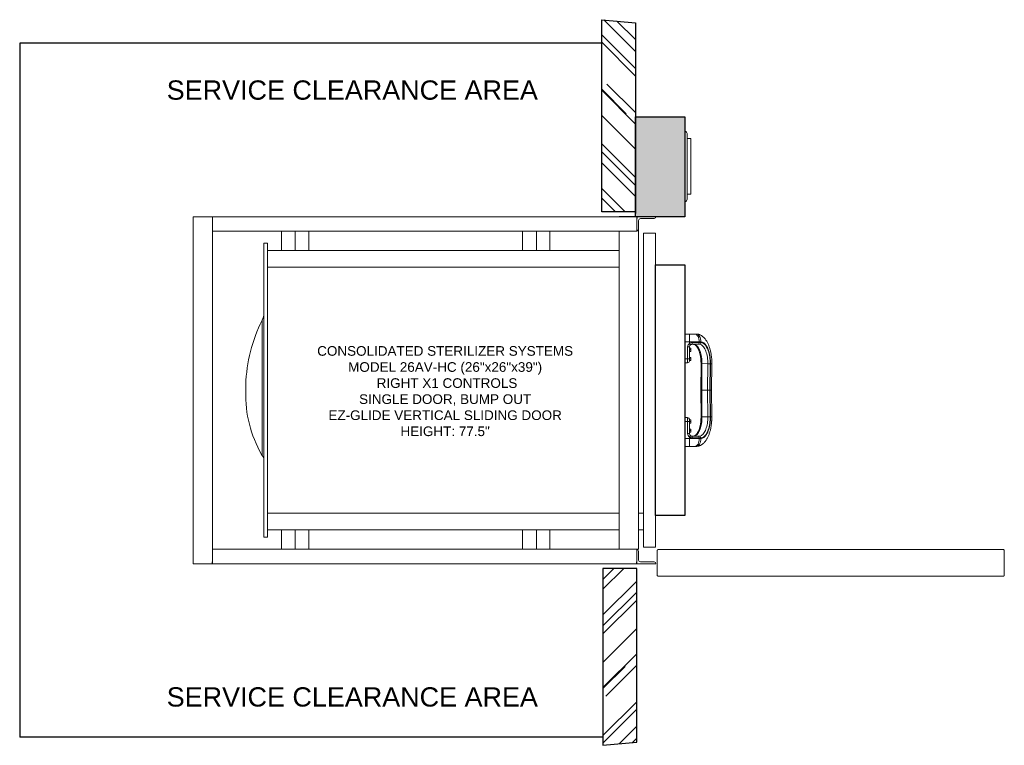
# Model space of a CAD drawing. Header units: inches. Extents: x 139 to 241, y 1 to 76.
import ezdxf

# ---------------------------------------------------------------- set-up
doc = ezdxf.new("R2010")
doc.units = ezdxf.units.IN
doc.header["$MEASUREMENT"] = 0
doc.linetypes.add('SOLID', pattern=[0])
doc.layers.add('1-VESSEL', color=7, linetype='SOLID', lineweight=5)
for name, color, linetype in [('Clearance', 160, 'Continuous'), ('Description', 1, 'Continuous'), ('WALLS2', 2, 'Continuous')]:
    doc.layers.add(name, color=color, linetype=linetype)
doc.styles.get("Standard").update_dxf_attribs({"font": 'arial.ttf'})

# ---------------------------------------------------------------- blocks, each defined once
blk = doc.blocks.new('CONTROL COLUMN - TOP')
at = {"lineweight": 0}
blk.add_hatch(color=9, dxfattribs=at).paths.add_polyline_path([(5.77, 10.37), (0.64, 10.37), (0.64, 0), (5.77, 0)])
blk.add_lwpolyline([(0.64, 10.37), (5.77, 10.37), (5.77, 0), (0.64, 0)], close=True)
for centre, start, end in [((0.64, 8.56), 90, 180), ((0.64, 1.75), 180, 270)]:
    blk.add_arc(centre, 0.236, start, end, dxfattribs=at)
at = {"layer": '1-VESSEL', "lineweight": 0}
blk.add_lwpolyline([(0.4, 8.56), (0.4, 1.75)], dxfattribs=at)
blk.add_lwpolyline([(0.4, 2.27), (0.4, 8.04), (0.05, 8.04, 0.414214), (0, 7.99), (0, 2.32, 0.414214), (0.05, 2.27)], format="xyb", close=True, dxfattribs=at)

msp = doc.modelspace()

# ---------------------------------------------------------------- hatches: boundary and pattern name
at = {"layer": 'WALLS2'}
h = msp.add_hatch(dxfattribs=at)
h.set_pattern_fill('AR-RROOF', color=256, scale=4, angle=135, style=0)
h.set_pattern_definition([(135, (-29.2496, -120.5763), (-9.050967, 3.39411), [60, -8, 20, -4]), (135, (-34.4257, -118.2287), (-0.93338, -6.590235), [12, -1.32, 24, -3]), (135, (-33.068, -121.5662), (-16.602867, 12.812775), [32, -5.6, 16, -4])])
h.paths.add_polyline_path([(199.57, 76.44), (203.07, 76.13), (203.07, 56.5), (199.57, 56.5)])
h = msp.add_hatch(dxfattribs=at)
h.set_pattern_fill('AR-RROOF', color=256, scale=4, angle=135, style=0)
h.set_pattern_definition([(225, (-29.3842, 196.5748), (-9.050967, -3.39411), [60, -8, 20, -4]), (225, (-34.56, 194.227), (-0.93338, 6.590235), [12, -1.32, 24, -3]), (225, (-33.2026, 197.5647), (-16.602867, -12.812775), [32, -5.6, 16, -4])])
h.paths.add_polyline_path([(199.7, 1.16), (203.2, 1.47), (203.2, 19.5), (199.7, 19.5)])

# ---------------------------------------------------------------- linework, layer by layer
at = {"color": 7, "linetype": 'Continuous', "lineweight": 15}
for p, q in [((159.2, 56), (157.2, 56)), ((157.2, 56), (157.2, 20)), ((159.2, 56), (159.2, 54.5)), ((159.2, 56), (203.2, 56)), ((159.2, 56), (159.2, 20)), ((205.2, 56), (203.2, 56)), ((203.2, 56), (203.2, 54.5)), ((203.39, 54.69), (203.39, 55.62)), ((203.58, 55.81), (205.01, 55.81)), ((159.2, 54.5), (203.2, 54.5)), ((166.37, 52.5), (166.37, 54.5)), ((167.79, 52.5), (167.79, 54.5)), ((169.2, 52.5), (169.2, 54.5)), ((191.37, 52.5), (191.37, 54.5)), ((192.79, 52.5), (192.79, 54.5)), ((194.2, 52.5), (194.2, 54.5)), ((201.39, 21.5), (201.39, 54.5)), ((203.39, 21.5), (203.39, 54.69)), ((205.14, 54.28), (203.89, 54.28)), ((203.89, 54.28), (203.89, 21.72)), ((205.14, 21.72), (205.14, 54.28)), ((164.51, 53.25), (164.89, 53.25)), ((164.51, 53.25), (164.51, 22.75)), ((164.89, 53.25), (164.89, 22.75)), ((201.39, 52.5), (164.89, 52.5)), ((201.39, 50.75), (164.89, 50.75)), ((164.34, 31.26), (164.34, 45.26)), ((208.19, 43.83), (208.67, 43.83)), ((208.67, 43.01), (208.19, 43.01)), ((208.67, 43.83), (209.21, 43.83)), ((208.67, 43.01), (208.67, 43.83)), ((209.68, 43.01), (208.67, 43.01)), ((208.67, 42.86), (208.67, 43.01)), ((209.67, 42.94), (208.97, 42.94)), ((209.21, 43.83), (209.38, 43.83)), ((209.67, 42.94), (209.68, 43.01)), ((209.85, 42.94), (209.67, 42.94)), ((209.85, 43.01), (209.68, 43.01)), ((209.85, 42.94), (209.85, 43.01)), ((208.48, 42.5), (208.48, 41.25)), ((208.67, 41.26), (208.67, 42.51)), ((208.67, 42.36), (208.81, 42.36)), ((208.67, 42.24), (208.81, 42.24)), ((208.67, 42.06), (208.81, 42.06)), ((208.67, 42.01), (208.81, 42.01)), ((208.81, 42.36), (208.81, 42.35)), ((208.81, 42.24), (208.82, 42.3)), ((208.81, 42.01), (208.82, 42.04)), ((208.82, 42.35), (208.82, 42.34)), ((208.82, 42.3), (208.82, 42.34)), ((208.82, 42.15), (208.82, 42.3)), ((208.82, 42.04), (208.82, 42.15)), ((208.82, 42.03), (208.82, 42.04)), ((208.82, 42.03), (208.82, 42.02)), ((208.92, 42.76), (209.51, 42.76)), ((209.51, 42.76), (209.68, 42.76)), ((208.48, 41.25), (208.19, 41.25)), ((208.48, 41.25), (208.48, 40.83)), ((208.67, 41.41), (208.81, 41.41)), ((208.67, 41.02), (208.67, 41.26)), ((208.67, 41.25), (208.81, 41.25)), ((208.67, 41.09), (208.81, 41.09)), ((208.81, 41.25), (208.82, 41.33)), ((208.81, 41.09), (208.82, 41.17)), ((208.82, 41.33), (208.82, 41.41)), ((208.82, 41.17), (208.82, 41.33)), ((208.82, 41.09), (208.82, 41.17)), ((208.48, 40.83), (208.19, 40.83)), ((209.84, 38), (209.87, 40.76)), ((209.87, 40.76), (209.97, 40.76)), ((209.95, 38), (209.97, 40.76)), ((209.97, 40.76), (210.58, 40.75)), ((210.58, 40.75), (210.55, 38)), ((210.58, 40.75), (210.82, 40.75)), ((210.8, 38), (210.82, 40.75)), ((210.82, 40.75), (210.86, 40.75)), ((210.86, 40.75), (210.83, 38)), ((210.86, 40.75), (210.99, 40.75)), ((210.99, 40.75), (210.97, 38)), ((162.65, 37.42), (162.65, 38.58)), ((209.84, 38), (209.84, 38)), ((209.87, 35.24), (209.84, 38)), ((209.84, 38), (209.84, 38)), ((209.84, 38), (209.95, 38)), ((209.95, 38), (210.25, 38)), ((209.95, 38), (210.25, 38)), ((209.95, 38), (209.95, 38)), ((209.95, 38), (209.95, 38)), ((210.55, 38), (210.25, 38)), ((210.55, 38), (210.63, 38)), ((210.55, 38), (210.58, 35.25)), ((210.63, 38), (210.8, 38)), ((210.82, 35.25), (210.8, 38)), ((210.83, 38), (210.8, 38)), ((210.86, 35.25), (210.83, 38)), ((210.97, 38), (210.99, 35.25)), ((208.19, 35.17), (208.48, 35.17)), ((208.48, 34.75), (208.19, 34.75)), ((208.48, 35.17), (208.48, 34.75)), ((208.48, 34.75), (208.48, 33.5)), ((208.67, 34.74), (208.67, 34.98)), ((208.67, 34.91), (208.81, 34.91)), ((208.67, 34.75), (208.81, 34.75)), ((208.67, 33.49), (208.67, 34.74)), ((208.81, 34.75), (208.82, 34.83)), ((208.82, 34.83), (208.82, 34.91)), ((208.82, 34.67), (208.82, 34.83)), ((209.87, 35.24), (209.97, 35.24)), ((209.97, 35.24), (210.58, 35.25)), ((210.82, 35.25), (210.58, 35.25)), ((210.82, 35.25), (210.86, 35.25)), ((210.86, 35.25), (210.99, 35.25)), ((208.67, 34.59), (208.81, 34.59)), ((208.67, 33.97), (208.81, 33.97)), ((208.67, 33.81), (208.81, 33.81)), ((208.81, 34.59), (208.82, 34.67)), ((208.81, 33.81), (208.82, 33.89)), ((208.81, 33.66), (208.82, 33.73)), ((208.82, 34.59), (208.82, 34.67)), ((208.82, 33.89), (208.82, 33.97)), ((208.82, 33.73), (208.82, 33.89)), ((208.82, 33.66), (208.82, 33.73)), ((208.67, 32.99), (208.19, 32.99)), ((208.67, 33.66), (208.81, 33.66)), ((208.67, 33.14), (208.67, 32.99)), ((209.68, 32.99), (208.67, 32.99)), ((208.67, 32.99), (208.67, 32.17)), ((209.51, 33.24), (208.92, 33.24)), ((208.97, 33.06), (209.67, 33.06)), ((209.68, 33.24), (209.51, 33.24)), ((209.67, 33.06), (209.68, 32.99)), ((209.67, 33.06), (209.85, 33.06)), ((209.85, 32.99), (209.68, 32.99)), ((209.85, 33.06), (209.85, 32.99)), ((208.67, 32.17), (208.19, 32.17)), ((209.21, 32.17), (208.67, 32.17)), ((209.38, 32.17), (209.21, 32.17)), ((201.39, 25.25), (164.89, 25.25)), ((203.89, 25.25), (203.39, 25.25)), ((201.39, 23.5), (164.89, 23.5)), ((166.37, 23.5), (166.37, 21.5)), ((167.79, 23.5), (167.79, 21.5)), ((169.2, 23.5), (169.2, 21.5)), ((191.37, 21.5), (191.37, 23.5)), ((192.79, 21.5), (192.79, 23.5)), ((194.2, 21.5), (194.2, 23.5)), ((203.89, 23.5), (203.39, 23.5)), ((164.51, 22.75), (164.89, 22.75)), ((203.2, 21.5), (159.2, 21.5)), ((159.2, 20), (159.2, 21.5)), ((197.22, 21.51), (197.22, 21.5)), ((198.16, 21.5), (197.23, 21.5)), ((198.16, 21.5), (198.16, 21.5)), ((201.39, 21.5), (203.39, 21.5)), ((203.2, 20), (203.2, 21.5)), ((203.27, 21.49), (203.28, 21.5)), ((205.14, 21.72), (203.89, 21.72)), ((205.43, 21.47), (205.46, 21.47)), ((205.46, 21.47), (241.2, 21.47)), ((241.2, 21.47), (241.23, 21.47)), ((203.39, 21.31), (203.39, 20.38)), ((205.33, 18.82), (205.33, 21.37)), ((241.33, 18.82), (241.33, 21.37)), ((159.2, 20), (157.2, 20)), ((203.2, 20), (159.2, 20)), ((205.2, 20), (203.2, 20)), ((203.58, 20.19), (205.01, 20.19)), ((205.43, 18.72), (241.23, 18.72))]:
    msp.add_line(p, q, dxfattribs=at)
at = {"color": 7, "linetype": 'Continuous'}
for p, q in [((203.2, 56), (201.39, 56)), ((203.2, 56), (203.2, 55.81)), ((159.2, 20), (159.2, 20.19)), ((203.2, 20), (203.2, 20.19)), ((203.2, 20), (203.2, 20.19))]:
    msp.add_line(p, q, dxfattribs=at)
msp.add_lwpolyline([(205.14, 51), (208.19, 51), (208.19, 25), (205.14, 25)], close=True)
at = {"color": 7, "linetype": 'Continuous', "lineweight": 15, "flags": 128}
for points in [[(208.92, 42.76), (208.93, 42.77), (208.93, 42.78), (208.94, 42.79), (208.95, 42.82), (208.96, 42.84), (208.96, 42.87), (208.96, 42.9), (208.97, 42.94)], [(209.85, 43.01), (209.93, 43), (210.01, 42.98), (210.09, 42.95), (210.17, 42.9), (210.24, 42.84), (210.31, 42.76), (210.38, 42.68), (210.45, 42.58), (210.51, 42.47), (210.57, 42.35), (210.62, 42.22), (210.67, 42.08), (210.72, 41.93), (210.75, 41.78), (210.79, 41.61), (210.81, 41.45), (210.83, 41.28), (210.85, 41.1), (210.86, 40.93), (210.86, 40.75)], [(210.82, 40.75), (210.82, 40.93), (210.81, 41.11), (210.8, 41.29), (210.77, 41.46), (210.75, 41.63), (210.71, 41.79), (210.67, 41.95), (210.62, 42.09), (210.57, 42.23), (210.52, 42.36), (210.45, 42.48), (210.39, 42.58), (210.32, 42.68), (210.24, 42.76), (210.17, 42.82), (210.09, 42.87), (210.01, 42.91), (209.93, 42.93), (209.85, 42.94)], [(209.97, 40.76), (209.97, 40.93), (209.96, 41.11), (209.94, 41.28), (209.92, 41.44), (209.89, 41.61), (209.86, 41.76), (209.82, 41.91), (209.77, 42.05), (209.72, 42.18), (209.66, 42.29), (209.6, 42.4), (209.53, 42.5), (209.46, 42.58), (209.39, 42.64), (209.31, 42.7), (209.24, 42.73), (209.16, 42.76), (209.08, 42.76)], [(209.68, 42.76), (209.76, 42.76), (209.84, 42.73), (209.92, 42.7), (209.99, 42.64), (210.06, 42.58), (210.13, 42.49), (210.2, 42.4), (210.26, 42.29), (210.32, 42.17), (210.37, 42.05), (210.42, 41.91), (210.46, 41.76), (210.5, 41.6), (210.53, 41.44), (210.55, 41.27), (210.57, 41.1), (210.57, 40.93), (210.58, 40.75)], [(209.97, 35.24), (209.97, 35.62), (209.95, 37.12), (209.95, 37.48), (209.95, 38)], [(209.08, 33.24), (209.16, 33.24), (209.24, 33.27), (209.31, 33.3), (209.39, 33.36), (209.46, 33.42), (209.53, 33.5), (209.6, 33.6), (209.66, 33.71), (209.72, 33.82), (209.77, 33.95), (209.82, 34.09), (209.86, 34.24), (209.89, 34.39), (209.92, 34.56), (209.94, 34.72), (209.96, 34.89), (209.97, 35.07), (209.97, 35.24)], [(210.58, 35.25), (210.57, 35.07), (210.57, 34.9), (210.55, 34.73), (210.53, 34.56), (210.5, 34.4), (210.46, 34.24), (210.42, 34.09), (210.37, 33.95), (210.32, 33.83), (210.26, 33.71), (210.2, 33.6), (210.13, 33.51), (210.06, 33.42), (209.99, 33.36), (209.92, 33.3), (209.84, 33.27), (209.76, 33.24), (209.68, 33.24)], [(209.85, 32.99), (209.93, 33), (210.01, 33.02), (210.09, 33.05), (210.17, 33.1), (210.24, 33.16), (210.31, 33.24), (210.38, 33.32), (210.45, 33.42), (210.51, 33.53), (210.57, 33.65), (210.62, 33.78), (210.67, 33.92), (210.72, 34.07), (210.75, 34.22), (210.79, 34.39), (210.81, 34.55), (210.83, 34.72), (210.85, 34.9), (210.86, 35.07), (210.86, 35.25)], [(209.85, 33.06), (209.93, 33.07), (210.01, 33.09), (210.09, 33.13), (210.17, 33.18), (210.24, 33.24), (210.32, 33.32), (210.39, 33.42), (210.45, 33.52), (210.52, 33.64), (210.57, 33.77), (210.62, 33.91), (210.67, 34.05), (210.71, 34.21), (210.75, 34.37), (210.77, 34.54), (210.8, 34.71), (210.81, 34.89), (210.82, 35.07), (210.82, 35.25)], [(208.97, 33.06), (208.96, 33.1), (208.96, 33.13), (208.96, 33.16), (208.95, 33.18), (208.94, 33.21), (208.93, 33.22), (208.93, 33.23), (208.92, 33.24)], [(203.23, 21.5), (203.23, 21.5), (203.23, 21.5)]]:
    msp.add_lwpolyline(points, dxfattribs=at)
at = {"color": 7, "linetype": 'Continuous', "lineweight": 15}
for centre, radius, start, end in [((203.58, 55.62), 0.188, 90, 180), ((205.01, 56), 0.188, 270, 0), ((203.2, 54.69), 0.188, 270, 0), ((162.89, 45.98), 1.63, 333.5689, 0), ((178.95, 38), 16.31, 153.5689, 177.969), ((209.5, 42.94), 0.177, 273.2193, 359.7367), ((209.67, 42.94), 0.177, 273.219, 359.7367), ((208.92, 42.5), 0.437, 124.8499, 180), ((208.53, 43.25), 0.746, 266.413, 280.877), ((209.68, 43.51), 1.2, 212.8076, 221.2916), ((208.92, 42.51), 0.25, 124.8499, 180), ((208.48, 41.02), 0.188, 270, 0), ((174.91, 37.48), 12.26, 180.2486, 212.0208), ((208.48, 34.98), 0.188, 0, 90), ((208.92, 33.5), 0.437, 180, 235.1501), ((208.53, 32.75), 0.746, 79.123, 93.587), ((208.92, 33.49), 0.25, 180, 235.1501), ((209.68, 32.49), 1.2, 138.7084, 147.1924), ((209.5, 33.06), 0.177, 0.2633, 86.7807), ((209.67, 33.06), 0.177, 0.2633, 86.781), ((203.2, 21.31), 0.188, 0, 90), ((203.58, 20.38), 0.188, 180, 270), ((205.01, 20), 0.188, 0, 90)]:
    msp.add_arc(centre, radius, start, end, dxfattribs=at)
at = {"color": 7, "linetype": 'Continuous', "lineweight": 15, "extrusion": (0, 0, -1)}
for centre, start_param, end_param in [((209.21, 43.08), 0, 1.660631), ((209.38, 43.08), 0.000527, 1.660631), ((209.21, 32.92), 1.480962, 3.141593), ((209.38, 32.92), 1.480962, 3.141066)]:
    msp.add_ellipse(centre, major_axis=(0, 0.75), ratio=0.631422, start_param=start_param, end_param=end_param, dxfattribs=at)
at = {"color": 7, "linetype": 'Continuous', "lineweight": 15}
for points, knots in [([(208.97, 42.94), (208.91, 42.94), (208.81, 42.93), (208.71, 42.88), (208.67, 42.86)], [0, 0, 0, 0, 0.504393, 1, 1, 1, 1]), ([(209.38, 43.83), (209.4, 43.83), (209.45, 43.83), (209.54, 43.81), (209.65, 43.79), (209.76, 43.75), (209.87, 43.7), (209.97, 43.63), (210.07, 43.55), (210.17, 43.47), (210.26, 43.37), (210.34, 43.26), (210.42, 43.15), (210.5, 43.02), (210.57, 42.89), (210.64, 42.74), (210.7, 42.6), (210.75, 42.44), (210.8, 42.28), (210.84, 42.12), (210.88, 41.95), (210.91, 41.78), (210.94, 41.61), (210.96, 41.44), (210.98, 41.28), (210.99, 41.14), (210.99, 41.01), (211, 40.89), (210.99, 40.8), (210.99, 40.75)], [0, 0, 0, 0, 0.018533, 0.0548388, 0.0916373, 0.1291635, 0.1676606, 0.2073621, 0.2484767, 0.2866738, 0.3256767, 0.3653888, 0.4056695, 0.446353, 0.4872706, 0.5282724, 0.56922, 0.6100116, 0.6505927, 0.6909178, 0.7309394, 0.7705858, 0.80972, 0.8480343, 0.8846991, 0.9183145, 0.942185, 0.9682982, 1, 1, 1, 1]), ([(208.77, 42.72), (208.77, 42.72), (208.79, 42.73), (208.84, 42.76), (208.89, 42.76), (208.92, 42.76)], [0, 0, 0, 0, 0.004309, 0.493936, 1, 1, 1, 1]), ([(208.82, 42.3), (208.82, 42.3), (208.82, 42.32), (208.81, 42.34), (208.81, 42.36)], [0, 0, 0, 0, 0.070183, 1, 1, 1, 1]), ([(208.82, 42.15), (208.82, 42.17), (208.82, 42.2), (208.81, 42.23), (208.81, 42.24)], [0, 0, 0, 0, 0.742449, 1, 1, 1, 1]), ([(208.81, 42.06), (208.81, 42.08), (208.82, 42.11), (208.82, 42.14), (208.82, 42.15)], [0, 0, 0, 0, 0.731369, 1, 1, 1, 1]), ([(208.82, 42.04), (208.82, 42.04), (208.82, 42.05), (208.81, 42.05), (208.81, 42.06)], [0, 0, 0, 0, 0.070181, 1, 1, 1, 1]), ([(209.87, 40.76), (209.87, 40.79), (209.87, 40.87), (209.86, 41), (209.85, 41.16), (209.84, 41.31), (209.82, 41.46), (209.79, 41.61), (209.76, 41.75), (209.73, 41.89), (209.69, 42.01), (209.65, 42.13), (209.6, 42.24), (209.55, 42.34), (209.5, 42.43), (209.45, 42.51), (209.4, 42.58), (209.34, 42.64), (209.29, 42.68), (209.24, 42.72), (209.19, 42.74), (209.13, 42.76), (209.1, 42.76), (209.08, 42.76)], [0, 0, 0, 0, 0.02555, 0.074315, 0.123068, 0.171781, 0.220432, 0.269001, 0.317465, 0.365799, 0.413976, 0.461969, 0.509751, 0.557298, 0.604597, 0.651655, 0.698518, 0.7453, 0.792152, 0.839421, 0.887737, 0.938161, 1, 1, 1, 1]), ([(208.67, 41.26), (208.67, 41.26), (208.67, 41.25), (208.66, 41.25), (208.64, 41.25), (208.6, 41.25), (208.54, 41.25), (208.5, 41.25), (208.48, 41.25)], [0, 0, 0, 0, 0.006321, 0.141727, 0.356391, 0.570954, 0.785476, 1, 1, 1, 1]), ([(208.82, 41.33), (208.82, 41.33), (208.82, 41.36), (208.81, 41.38), (208.81, 41.41)], [0, 0, 0, 0, 0.070178, 1, 1, 1, 1]), ([(208.81, 41.41), (208.81, 41.41), (208.82, 41.41), (208.82, 41.41), (208.82, 41.41)], [0, 0, 0, 0, 0.731367, 1, 1, 1, 1]), ([(208.82, 41.17), (208.82, 41.17), (208.82, 41.2), (208.81, 41.23), (208.81, 41.25)], [0, 0, 0, 0, 0.070187, 1, 1, 1, 1]), ([(208.82, 41.09), (208.82, 41.09), (208.82, 41.09), (208.81, 41.09), (208.81, 41.09)], [0, 0, 0, 0, 0.268633, 1, 1, 1, 1]), ([(209.84, 38), (209.84, 38), (209.84, 38), (209.86, 38), (209.89, 38), (209.93, 38), (209.95, 38)], [0, 0, 0, 0, 0.086071, 0.390713, 0.695357, 1, 1, 1, 1]), ([(209.84, 38), (209.84, 38), (209.84, 38), (209.86, 38), (209.89, 38), (209.93, 38), (209.95, 38)], [0, 0, 0, 0, 0.086071, 0.390713, 0.695357, 1, 1, 1, 1]), ([(210.97, 38), (210.97, 38), (210.97, 38), (210.95, 38), (210.91, 38), (210.86, 38), (210.83, 38)], [0, 0, 0, 0, 0.113142, 0.38729, 0.690059, 1, 1, 1, 1]), ([(208.48, 34.75), (208.5, 34.75), (208.54, 34.75), (208.6, 34.75), (208.64, 34.75), (208.66, 34.75), (208.67, 34.75), (208.67, 34.74), (208.67, 34.74)], [0, 0, 0, 0, 0.214524, 0.429046, 0.643609, 0.858273, 0.993679, 1, 1, 1, 1]), ([(208.82, 34.83), (208.82, 34.83), (208.82, 34.86), (208.81, 34.88), (208.81, 34.91)], [0, 0, 0, 0, 0.070181, 1, 1, 1, 1]), ([(208.81, 34.91), (208.81, 34.91), (208.82, 34.91), (208.82, 34.91), (208.82, 34.91)], [0, 0, 0, 0, 0.731367, 1, 1, 1, 1]), ([(208.82, 34.67), (208.82, 34.67), (208.82, 34.7), (208.81, 34.73), (208.81, 34.75)], [0, 0, 0, 0, 0.0701864, 1, 1, 1, 1]), ([(209.08, 33.24), (209.09, 33.24), (209.11, 33.24), (209.15, 33.24), (209.2, 33.26), (209.25, 33.29), (209.31, 33.33), (209.36, 33.38), (209.42, 33.44), (209.47, 33.52), (209.52, 33.6), (209.57, 33.7), (209.62, 33.8), (209.67, 33.91), (209.71, 34.03), (209.74, 34.16), (209.78, 34.3), (209.8, 34.44), (209.83, 34.59), (209.85, 34.74), (209.86, 34.9), (209.87, 35.05), (209.87, 35.17), (209.87, 35.23), (209.87, 35.24)], [0, 0, 0, 0, 0.0247147, 0.078834, 0.1284109, 0.1753047, 0.2250948, 0.2731976, 0.3205237, 0.3676043, 0.4146799, 0.4618793, 0.5092779, 0.5568996, 0.6047395, 0.6527799, 0.7009966, 0.7493634, 0.7978544, 0.8464451, 0.8951128, 0.9438359, 0.9900474, 1, 1, 1, 1]), ([(210.99, 35.25), (210.99, 35.18), (210.99, 35.09), (210.99, 34.95), (210.98, 34.84), (210.97, 34.7), (210.96, 34.55), (210.94, 34.4), (210.92, 34.25), (210.89, 34.09), (210.86, 33.94), (210.82, 33.79), (210.78, 33.64), (210.73, 33.49), (210.67, 33.34), (210.61, 33.21), (210.55, 33.07), (210.48, 32.94), (210.4, 32.83), (210.32, 32.71), (210.24, 32.61), (210.15, 32.52), (210.06, 32.43), (209.96, 32.36), (209.86, 32.3), (209.76, 32.25), (209.66, 32.21), (209.55, 32.19), (209.46, 32.17), (209.4, 32.17), (209.38, 32.17)], [0, 0, 0, 0, 0.043315, 0.061005, 0.090338, 0.120781, 0.153427, 0.187484, 0.222643, 0.258661, 0.295373, 0.332661, 0.370437, 0.408632, 0.447186, 0.48604, 0.525129, 0.564342, 0.603577, 0.642711, 0.681616, 0.720171, 0.758279, 0.79588, 0.832964, 0.869574, 0.9058, 0.941778, 0.977679, 1, 1, 1, 1]), ([(208.82, 34.59), (208.82, 34.59), (208.82, 34.59), (208.81, 34.59), (208.81, 34.59)], [0, 0, 0, 0, 0.268633, 1, 1, 1, 1]), ([(208.82, 33.89), (208.82, 33.89), (208.82, 33.92), (208.81, 33.94), (208.81, 33.97)], [0, 0, 0, 0, 0.070181, 1, 1, 1, 1]), ([(208.81, 33.97), (208.81, 33.97), (208.82, 33.97), (208.82, 33.97), (208.82, 33.97)], [0, 0, 0, 0, 0.731367, 1, 1, 1, 1]), ([(208.82, 33.73), (208.82, 33.74), (208.82, 33.76), (208.81, 33.79), (208.81, 33.81)], [0, 0, 0, 0, 0.070187, 1, 1, 1, 1]), ([(208.67, 33.14), (208.67, 33.14), (208.71, 33.11), (208.81, 33.07), (208.91, 33.06), (208.97, 33.06)], [0, 0, 0, 0, 0.004228, 0.495632, 1, 1, 1, 1]), ([(208.92, 33.24), (208.89, 33.24), (208.84, 33.24), (208.8, 33.27), (208.77, 33.28)], [0, 0, 0, 0, 0.506104, 1, 1, 1, 1]), ([(208.82, 33.66), (208.82, 33.66), (208.82, 33.66), (208.81, 33.66), (208.81, 33.66)], [0, 0, 0, 0, 0.268633, 1, 1, 1, 1]), ([(205.33, 21.37), (205.33, 21.38), (205.33, 21.4), (205.35, 21.43), (205.38, 21.46), (205.41, 21.46), (205.42, 21.47), (205.43, 21.47)], [0, 0, 0, 0, 0.2253428, 0.4507261, 0.6761068, 0.9014851, 1, 1, 1, 1]), ([(241.23, 21.47), (241.24, 21.46), (241.27, 21.46), (241.3, 21.44), (241.32, 21.42), (241.33, 21.39), (241.33, 21.37), (241.33, 21.37)], [0, 0, 0, 0, 0.225341, 0.450723, 0.676104, 0.901486, 1, 1, 1, 1]), ([(205.43, 18.72), (205.42, 18.72), (205.39, 18.72), (205.36, 18.74), (205.33, 18.78), (205.33, 18.8), (205.33, 18.82)], [0, 0, 0, 0, 0.249997, 0.500002, 0.750001, 1, 1, 1, 1]), ([(241.33, 18.82), (241.33, 18.8), (241.33, 18.78), (241.3, 18.74), (241.27, 18.72), (241.24, 18.72), (241.23, 18.72)], [0, 0, 0, 0, 0.250001, 0.499996, 0.749996, 1, 1, 1, 1])]:
    msp.add_open_spline(points, degree=3, knots=knots, dxfattribs=at)
at = {"layer": 'Clearance'}
for p, q in [((199.57, 74), (139.2, 74)), ((139.2, 74), (139.2, 2)), ((199.7, 2), (139.2, 2))]:
    msp.add_line(p, q, dxfattribs=at)
at = {"layer": 'WALLS2'}
for p, q in [((199.57, 76.44), (203.07, 76.13)), ((203.07, 76.13), (203.07, 56.33)), ((203.2, 1.47), (203.2, 19.5)), ((199.7, 1.16), (203.2, 1.47))]:
    msp.add_line(p, q, dxfattribs=at)
for points in [[(203.07, 56.5), (199.57, 56.5), (199.57, 76.44)], [(203.2, 19.5), (199.7, 19.5), (199.7, 1.16)]]:
    msp.add_lwpolyline(points, dxfattribs=at)

# ---------------------------------------------------------------- block references
at = {"rotation": 180}
msp.add_blockref('CONTROL COLUMN - TOP', (208.83, 66.37), dxfattribs=at)

# ---------------------------------------------------------------- texts
at = {"layer": 'Clearance', "char_height": 2, "width": 63, "attachment_point": 2}
for insert in [(173.7, 70.14), (173.7, 7.18)]:
    msp.add_mtext('SERVICE CLEARANCE AREA', dxfattribs=dict(at, insert=insert))
at = {"layer": 'Description', "insert": (183.33, 37.9), "char_height": 1, "width": 38.4342, "attachment_point": 5}
msp.add_mtext('CONSOLIDATED STERILIZER SYSTEMS\\PMODEL 26AV-HC (26"x26"x39")\\P RIGHT X1 CONTROLS\\PSINGLE DOOR, BUMP OUT\\PEZ-GLIDE VERTICAL SLIDING DOOR\\PHEIGHT: 77.5"', dxfattribs=at)

doc.saveas('drawing.dxf')
